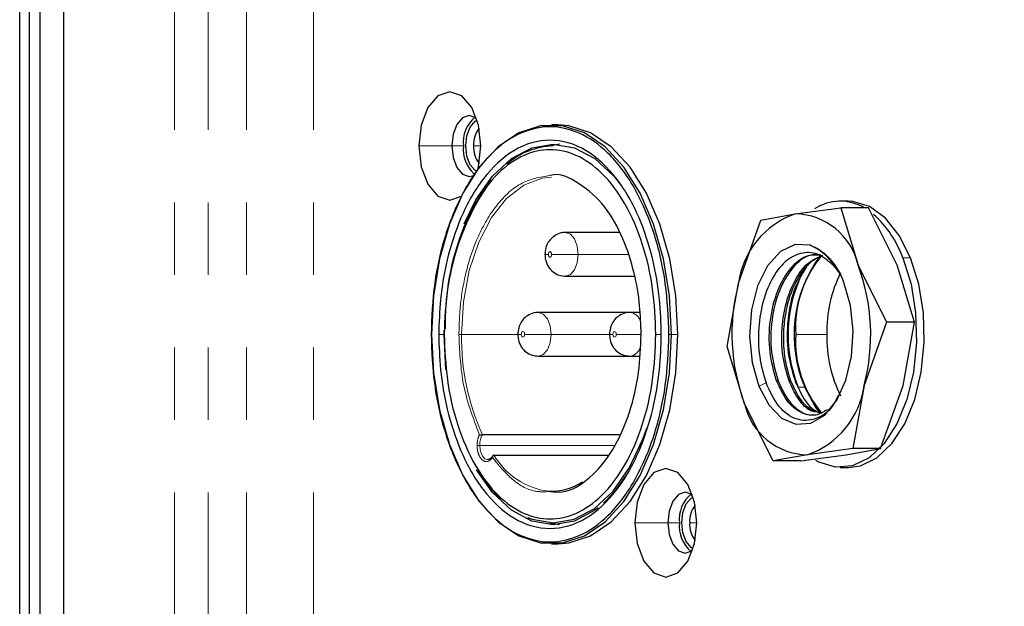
# Model space of a CAD drawing. Header units: millimetres. Extents: x 0 to 841, y 0 to 594.
# Tile 5 of 22: x 83 to 100, y 317 to 327. Entities that reach past the tile are written whole.
import ezdxf

# ---------------------------------------------------------------- set-up
doc = ezdxf.new("R2010")
doc.units = ezdxf.units.MM
doc.linetypes.add('PHANTOM', pattern=[12.7, 6.35, -1.27, 1.27, -1.27, 1.27, -1.27])
doc.layers.add('SLD-0_0', color=7, linetype='Continuous')
doc.styles.add('SLDTEXTSTYLE0', font='TXT', dxfattribs={"width": 0.75})
doc.dimstyles.new('SLDDIMSTYLE0', dxfattribs={"dimtxt": 3.5, "dimasz": 3.302, "dimexe": 0, "dimexo": 0.0625, "dimgap": 0.875, "dimtad": 0, "dimtih": 1, "dimtoh": 1, "dimdec": 1, "dimlfac": 3, "dimrnd": 1e-09, "dimzin": 12, "dimdsep": 46, "dimtxsty": 'SLDTEXTSTYLE0', "dimsah": 1, "dimcen": 0.09, "dimadec": 0, "dimazin": 3, "dimtfac": 1, "dimtdec": 1, "dimtofl": 0, "dimtmove": 0, "dimatfit": 3, "dimfxl": 1, "dimfrac": 2, "dimtolj": 1, "dimtzin": 12, "dimarcsym": 0})

# ---------------------------------------------------------------- blocks, each defined once
blk = doc.blocks.new('_D_3')
at = {"layer": 'SLD-0_0', "transparency": 16777216}
for p, q in [((121.398, 402.285), (120.332, 402.285)), ((120.332, 402.285), (120.332, 396.729)), ((133.036, 402.285), (134.102, 402.285)), ((134.102, 402.285), (134.102, 396.729)), ((120.332, 396.729), (121.398, 396.729)), ((134.102, 396.729), (133.036, 396.729)), ((82.686, 240.778), (82.686, 392.492)), ((176.192, 233.484), (176.192, 392.492)), ((176.192, 391.492), (82.686, 391.492))]:
    blk.add_line(p, q, dxfattribs=at)
for points in [[(82.686, 391.492), (85.988, 390.984), (85.988, 392)], [(176.192, 391.492), (172.89, 392), (172.89, 390.984)]]:
    blk.add_solid(points, dxfattribs=at)
at = {"layer": 'SLD-0_0', "transparency": 16777216, "char_height": 3.5, "attachment_point": 1, "style": 'SLDTEXTSTYLE0'}
for s, insert in [('11.04', (121.398, 401.24)), ('280.5', (121.398, 396.004))]:
    blk.add_mtext(s, dxfattribs=dict(at, insert=insert))

msp = doc.modelspace()

# ---------------------------------------------------------------- linework, layer by layer
at = {"color": 7, "linetype": 'Continuous', "lineweight": 25}
for p, q in [((82.858337, 241.724505), (82.858337, 363.660711)), ((83.037266, 362.58384), (83.037266, 242.801376)), ((83.462339, 242.942608), (83.462339, 362.275941)), ((92.114704, 325.118042), (92.005484, 325.118042)), ((92.142009, 324.779265), (91.975503, 324.749863)), ((96.27545, 323.559987), (97.071354, 323.666497)), ((97.200415, 323.784709), (97.06389, 323.784709)), ((97.071354, 323.666497), (97.375771, 322.665445)), ((97.558725, 323.666497), (97.071354, 323.666497)), ((98.058398, 322.665445), (97.558725, 323.666497)), ((95.674802, 323.453478), (96.27545, 323.559987)), ((95.280942, 322.345917), (95.674802, 323.453478)), ((93.190337, 323.234709), (92.25123, 323.234709)), ((97.375771, 322.665445), (97.875444, 321.664394)), ((98.362815, 321.664394), (98.058398, 322.665445)), ((92.25123, 322.468042), (93.460995, 322.468042)), ((95.082338, 321.238356), (95.280942, 322.345917)), ((93.381897, 321.834709), (91.775883, 321.834709)), ((93.554704, 321.834709), (93.381897, 321.834709)), ((97.875444, 321.664394), (97.481584, 320.556833)), ((98.362815, 321.664394), (97.875444, 321.664394)), ((98.164211, 320.556833), (98.362815, 321.664394)), ((90.120868, 321.451375), (90.121355, 321.526677)), ((90.154283, 320.830895), (90.120868, 321.451375)), ((93.924448, 321.336693), (93.925591, 321.451375)), ((93.925591, 321.451375), (93.924889, 321.541247)), ((95.386755, 320.237305), (95.082338, 321.238356)), ((91.775883, 321.068042), (93.381897, 321.068042)), ((93.381897, 321.068042), (93.548098, 321.068042)), ((97.481584, 320.556833), (97.282981, 319.449272)), ((97.770351, 319.449272), (98.164211, 320.556833)), ((95.886428, 319.236254), (95.386755, 320.237305)), ((93.193226, 319.691461), (90.793458, 319.691461)), ((90.996038, 319.338273), (92.998049, 319.338273)), ((96.487076, 319.342763), (95.886428, 319.236254)), ((96.373799, 319.236254), (97.169703, 319.342763)), ((97.282981, 319.449272), (96.487076, 319.342763)), ((97.169703, 319.342763), (97.770351, 319.449272)), ((97.770351, 319.449272), (97.282981, 319.449272)), ((90.9769, 319.325374), (90.968353, 319.312441)), ((96.373799, 319.236254), (95.886428, 319.236254)), ((97.06389, 319.118042), (97.200415, 319.118042)), ((91.975503, 318.152887), (92.142009, 318.123485)), ((92.005484, 317.784709), (92.114704, 317.784709))]:
    msp.add_line(p, q, dxfattribs=at)
at = {"color": 8, "linetype": 'PHANTOM', "lineweight": 18}
for p, q in [((85.398747, 248.833043), (85.398747, 356.385507)), ((85.987507, 248.833043), (85.987507, 356.385507)), ((86.657379, 248.833043), (86.657379, 356.385507)), ((87.834899, 248.833043), (87.834899, 356.385507)), ((90.257308, 324.751375), (89.677004, 324.751375)), ((90.462096, 324.751375), (90.257308, 324.751375)), ((90.7668, 324.751375), (90.639607, 324.751375)), ((91.889217, 322.851375), (91.9495, 322.851375)), ((92.4711, 322.851375), (92.006858, 322.851375)), ((93.343844, 322.851375), (92.4711, 322.851375)), ((98.160198, 322.78972), (98.296723, 322.78972)), ((90.120868, 321.451375), (90.028019, 321.451375)), ((91.413871, 321.451375), (90.428149, 321.451375)), ((91.413871, 321.451375), (91.474154, 321.451375)), ((91.995754, 321.451375), (91.531511, 321.451375)), ((93.019885, 321.451375), (91.995754, 321.451375)), ((93.019885, 321.451375), (93.080168, 321.451375)), ((93.582819, 321.451375), (93.137525, 321.451375)), ((93.832743, 321.451375), (93.925591, 321.451375)), ((94.062173, 321.451375), (94.108597, 321.451375)), ((94.217818, 321.451375), (94.108597, 321.451375)), ((96.828794, 321.451375), (96.282693, 321.451375)), ((95.763697, 320.599439), (95.63734, 320.543212)), ((95.947716, 320.638809), (95.975032, 320.638809)), ((96.166208, 320.638809), (96.193473, 320.638809)), ((96.292569, 320.5882), (96.319967, 320.543212)), ((96.327767, 320.524093), (96.44083, 320.524093)), ((93.11094, 319.506832), (90.746745, 319.506832)), ((94.042912, 318.151375), (93.462609, 318.151375)), ((94.2477, 318.151375), (94.042912, 318.151375)), ((94.552404, 318.151375), (94.425212, 318.151375))]:
    msp.add_line(p, q, dxfattribs=at)
at = {"color": 7, "linetype": 'Continuous', "lineweight": 25, "flags": 128}
for points in [[(90.7668, 324.751375), (90.725322, 325.114924), (90.607203, 325.423127), (90.430425, 325.629061), (90.221902, 325.701375), (90.013379, 325.629061), (89.836601, 325.423127), (89.718482, 325.114924), (89.677004, 324.751375)], [(90.690429, 325.236405), (90.680281, 325.244111), (90.563215, 325.284709), (90.44615, 325.244111), (90.346906, 325.128499), (90.280594, 324.955473), (90.257308, 324.751375)], [(90.686273, 324.306995), (90.665571, 324.320231), (90.578733, 324.421392), (90.520709, 324.57279), (90.500334, 324.751375), (90.520709, 324.929961), (90.578733, 325.081358), (90.665571, 325.182519), (90.701203, 325.203276)], [(94.108597, 321.451375), (94.072788, 322.125123), (93.966579, 322.775928), (93.793587, 323.381626), (93.559704, 323.921593), (93.272893, 324.377438), (92.942922, 324.733641), (92.581028, 324.978069), (92.199535, 325.1024), (91.811433, 325.1024), (91.42994, 324.978069), (91.068045, 324.733641), (90.738075, 324.377438), (90.451264, 323.921593), (90.217381, 323.381626), (90.044389, 322.775928), (89.93818, 322.125123), (89.90237, 321.451375)], [(94.217818, 321.451375), (94.182008, 322.125123), (94.075799, 322.775928), (93.902807, 323.381626), (93.668924, 323.921593), (93.382113, 324.377438), (93.052143, 324.733641), (92.690249, 324.978069), (92.308755, 325.1024), (92.114704, 325.118042)], [(89.677004, 324.751375), (89.718482, 324.387826), (89.836601, 324.079624), (90.013379, 323.87369), (90.221902, 323.801375), (90.424552, 323.869518)], [(90.257308, 324.751375), (90.280594, 324.547277), (90.346906, 324.374252), (90.44615, 324.258639), (90.563215, 324.218042), (90.635283, 324.233053)], [(90.475346, 323.384807), (90.680856, 323.808398), (90.970582, 324.222941), (91.301128, 324.530974), (91.659792, 324.720659), (92.032789, 324.784709), (92.405786, 324.720659), (92.76445, 324.530974), (93.094996, 324.222941), (93.207247, 324.081665)], [(90.714792, 324.346338), (90.725322, 324.387826), (90.7668, 324.751375)], [(98.296723, 322.78972), (98.09842, 323.181482), (97.855087, 323.486488), (97.578926, 323.689446), (97.283785, 323.780177), (97.200415, 323.784709)], [(96.538964, 323.010654), (96.272553, 323.023324), (96.015504, 322.900618), (95.789954, 322.653105), (95.615327, 322.3021), (95.506662, 321.87783), (95.473317, 321.416835), (95.518163, 320.958814), (95.63734, 320.543212)], [(98.160198, 322.78972), (98.303528, 322.330849), (98.384697, 321.827877), (98.399636, 321.306025), (98.347594, 320.791462), (98.231183, 320.30999), (98.056238, 319.885752), (97.831533, 319.54002), (97.568335, 319.290132), (97.279842, 319.148618), (96.980521, 319.122573), (96.685379, 319.213305), (96.637258, 319.239771)], [(97.200415, 319.118042), (97.416368, 319.148618), (97.70486, 319.290132), (97.968058, 319.54002), (98.192763, 319.885752), (98.367708, 320.30999), (98.48412, 320.791462), (98.536161, 321.306025), (98.521223, 321.827877), (98.440053, 322.330849), (98.296723, 322.78972)], [(95.63734, 320.543212), (95.814229, 320.214595), (96.037055, 319.986174), (96.287768, 319.876455), (96.546054, 319.894326), (96.790991, 320.038341), (97.002733, 320.296831), (97.164128, 320.648855), (97.2621, 321.065895), (97.288712, 321.514164), (97.241807, 321.957346), (97.125187, 322.359538)], [(89.90237, 321.451375), (89.93818, 320.777627), (90.044389, 320.126822), (90.217381, 319.521124), (90.451264, 318.981158), (90.738075, 318.525312), (91.068045, 318.16911), (91.42994, 317.924681), (91.811433, 317.80035), (92.199535, 317.80035), (92.581028, 317.924681), (92.942922, 318.16911), (93.272893, 318.525312), (93.559704, 318.981158), (93.793587, 319.521124), (93.966579, 320.126822), (94.072788, 320.777627), (94.108597, 321.451375)], [(92.114704, 317.784709), (92.308755, 317.80035), (92.690249, 317.924681), (93.052143, 318.16911), (93.382113, 318.525312), (93.668924, 318.981158), (93.902807, 319.521124), (94.075799, 320.126822), (94.182008, 320.777627), (94.217818, 321.451375)], [(96.725988, 320.062327), (96.621443, 320.188557), (96.44083, 320.524093)], [(91.58374, 318.245587), (91.663522, 318.214784), (92.032789, 318.151375), (92.402056, 318.214784), (92.757133, 318.402573), (93.084374, 318.707525), (93.371202, 319.117923), (93.606597, 319.617993), (93.674971, 319.810368)], [(92.819728, 318.413487), (92.76445, 318.371777), (92.405786, 318.182091), (92.032789, 318.118042), (91.659792, 318.182091), (91.301128, 318.371777), (90.970582, 318.67981), (90.691206, 319.076446)], [(93.344389, 319.026073), (93.094996, 318.67981), (92.917736, 318.496599)], [(94.552404, 318.151375), (94.510926, 318.514924), (94.392807, 318.823127), (94.21603, 319.029061), (94.007506, 319.101375), (93.798983, 319.029061), (93.622206, 318.823127), (93.504087, 318.514924), (93.462609, 318.151375)], [(94.476033, 318.636405), (94.465885, 318.644111), (94.34882, 318.684709), (94.231754, 318.644111), (94.132511, 318.528499), (94.066198, 318.355473), (94.042912, 318.151375)], [(94.486807, 317.699475), (94.451175, 317.720231), (94.364337, 317.821392), (94.306314, 317.97279), (94.285939, 318.151375), (94.306314, 318.329961), (94.364337, 318.481358), (94.451175, 318.582519), (94.486807, 318.603276)], [(93.462609, 318.151375), (93.504087, 317.787826), (93.622206, 317.479624), (93.798983, 317.27369), (94.007506, 317.201375), (94.21603, 317.27369), (94.392807, 317.479624), (94.510926, 317.787826), (94.552404, 318.151375)], [(94.042912, 318.151375), (94.066198, 317.947277), (94.132511, 317.774252), (94.231754, 317.658639), (94.34882, 317.618042), (94.465885, 317.658639), (94.476033, 317.666346)]]:
    msp.add_lwpolyline(points, dxfattribs=at)
at = {"color": 8, "linetype": 'PHANTOM', "lineweight": 18, "flags": 128}
for points in [[(90.428149, 321.451375), (90.462617, 322.023132), (90.564516, 322.569901), (90.729393, 323.067785), (90.950041, 323.495023), (91.216816, 323.832945), (91.518061, 324.066781), (91.840607, 324.18631), (92.006006, 324.201375)], [(92.251059, 323.234708), (92.25123, 323.234709), (92.33537, 323.205529), (92.406702, 323.122433), (92.454364, 322.99807), (92.4711, 322.851375)], [(91.9495, 322.851375), (91.951683, 322.870509), (91.9579, 322.886731), (91.967204, 322.897569), (91.978179, 322.901375), (91.989154, 322.897569), (91.998458, 322.886731), (92.004675, 322.870509), (92.006858, 322.851375)], [(92.006858, 322.851375), (92.004675, 322.832241), (91.998458, 322.81602), (91.989154, 322.805181), (91.978179, 322.801375), (91.967204, 322.805181), (91.9579, 322.81602), (91.951683, 322.832241), (91.9495, 322.851375)], [(92.4711, 322.851375), (92.454364, 322.70468), (92.406702, 322.580318), (92.33537, 322.497221), (92.2514, 322.468042)], [(91.775713, 321.834708), (91.775883, 321.834709), (91.860024, 321.805529), (91.931356, 321.722433), (91.979018, 321.59807), (91.995754, 321.451375)], [(91.474154, 321.451375), (91.476337, 321.470509), (91.482554, 321.486731), (91.491858, 321.497569), (91.502833, 321.501375), (91.513808, 321.497569), (91.523112, 321.486731), (91.529328, 321.470509), (91.531511, 321.451375)], [(91.531511, 321.451375), (91.529328, 321.432241), (91.523112, 321.41602), (91.513808, 321.405181), (91.502833, 321.401375), (91.491858, 321.405181), (91.482554, 321.41602), (91.476337, 321.432241), (91.474154, 321.451375)], [(91.995754, 321.451375), (91.979018, 321.30468), (91.931356, 321.180318), (91.860024, 321.097221), (91.776054, 321.068042)], [(93.080168, 321.451375), (93.082351, 321.470509), (93.088568, 321.486731), (93.097872, 321.497569), (93.108847, 321.501375), (93.119822, 321.497569), (93.129126, 321.486731), (93.135342, 321.470509), (93.137525, 321.451375)], [(93.137525, 321.451375), (93.135342, 321.432241), (93.129126, 321.41602), (93.119822, 321.405181), (93.108847, 321.401375), (93.097872, 321.405181), (93.088568, 321.41602), (93.082351, 321.432241), (93.080168, 321.451375)], [(90.892218, 319.256858), (90.880145, 319.25744), (90.838291, 319.273746), (90.801074, 319.310903), (90.771825, 319.365585), (90.753159, 319.432902), (90.746745, 319.506832)]]:
    msp.add_lwpolyline(points, dxfattribs=at)
at = {"color": 7, "linetype": 'Continuous', "lineweight": 25}
for centre, radius, start, end in [((91.017281, 324.819045), 0.559294, 128.960036, 186.9493607), ((91.097014, 324.777348), 0.458144, 141.7784521, 183.2499773), ((91.030634, 324.686871), 0.572185, 173.5270931, 228.5713109), ((91.097014, 324.725402), 0.458144, 176.7500227, 218.2215479), ((92.07952, 323.439692), 1.312515, 92.0403845, 130.8851549), ((94.509767, 321.625345), 4.369496, 144.6944812, 180.9541056), ((97.063306, 322.960292), 0.822258, 59.1888471, 123.1556561), ((96.758904, 322.149603), 1.490943, 108.9207869, 172.4338333), ((96.256814, 322.413074), 1.147064, 12.7098912, 89.0690882), ((96.417353, 322.169633), 1.84987, 19.5850669, 48.2848331), ((96.129132, 322.052212), 1.042388, 17.1472552, 66.8483536), ((98.587817, 321.438773), 2.333708, 143.727047, 203.0754274), ((98.274887, 321.562244), 1.995276, 140.6826853, 183.1853283), ((96.115524, 321.901242), 1.121883, 30.0357064, 41.5704173), ((94.126035, 321.445408), 3.471206, 345.1680763, 20.5774731), ((98.606101, 321.444219), 2.457279, 152.423338, 201.5102797), ((99.164464, 321.498052), 2.336136, 153.8536945, 181.1448724), ((98.636491, 321.457342), 3.471206, 165.1680763, 200.5774731), ((98.262965, 321.338473), 1.983488, 176.7368991, 219.9421106), ((99.164464, 321.404698), 2.336136, 178.8551276, 206.1463055), ((96.003622, 320.753147), 1.490943, 288.9207869, 352.4338333), ((96.505712, 320.489676), 1.147064, 192.7098912, 269.0690882), ((92.945986, 320.397969), 2.590638, 207.6800906, 225.0028455), ((92.000142, 319.681581), 0.979839, 267.3713155, 303.8694172), ((94.802886, 318.219045), 0.559294, 128.960036, 186.9493607), ((94.882619, 318.177348), 0.458144, 141.7784521, 183.2499773), ((94.802886, 318.083705), 0.559294, 173.0506393, 231.039964), ((94.882619, 318.125402), 0.458144, 176.7500227, 218.2215479)]:
    msp.add_arc(centre, radius, start, end, dxfattribs=at)
at = {"color": 8, "linetype": 'PHANTOM', "lineweight": 18}
for centre, radius, start, end in [((93.35129, 321.616711), 0.220112, 10.2158309, 82.0518033), ((94.578396, 321.39498), 4.150631, 179.2214965, 204.2314899), ((93.338012, 321.297923), 0.234065, 280.8489719, 344.5567688), ((91.101471, 319.515307), 0.354827, 150.2345616, 181.3686856), ((92.118182, 319.990345), 1.297846, 210.1606576, 262.785952)]:
    msp.add_arc(centre, radius, start, end, dxfattribs=at)
at = {"color": 7, "linetype": 'Continuous', "lineweight": 25}
for points, knots in [([(94.062173, 321.451375), (94.049765, 321.751301), (94.024139, 322.370743), (93.812307, 323.262062), (93.470803, 324.052777), (93.016677, 324.652099), (92.505593, 325.007659), (91.978208, 325.122009), (91.450823, 325.007689), (90.939735, 324.652148), (90.485597, 324.05285), (90.144079, 323.262156), (89.932235, 322.370845), (89.906598, 321.751352), (89.894184, 321.451375)], [0, 0, 0, 0, 0.078858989, 0.162868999, 0.249999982, 0.337117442, 0.421127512, 0.5, 0.578858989, 0.662868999, 0.749999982, 0.837117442, 0.921127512, 1, 1, 1, 1]), ([(93.928339, 321.451375), (93.922079, 321.65685), (93.908453, 322.104108), (93.784421, 322.807308), (93.543587, 323.547033), (93.150504, 324.231745), (92.61133, 324.729745), (91.978179, 324.913792), (91.345027, 324.729745), (90.805853, 324.231745), (90.41277, 323.547033), (90.171937, 322.807308), (90.047905, 322.104108), (90.034279, 321.65685), (90.028019, 321.451375)], [0, 0, 0, 0, 0.057821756, 0.125860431, 0.205076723, 0.295397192, 0.395004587, 0.5, 0.604995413, 0.704602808, 0.794923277, 0.874139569, 0.942178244, 1, 1, 1, 1]), ([(93.832743, 321.451375), (93.821701, 321.718279), (93.798897, 322.269523), (93.610386, 323.062715), (93.30648, 323.76638), (92.90235, 324.299723), (92.447532, 324.61614), (91.978208, 324.717903), (91.508884, 324.616169), (91.054062, 324.299772), (90.64992, 323.766454), (90.346, 323.062809), (90.157477, 322.269624), (90.134663, 321.71833), (90.123615, 321.451375)], [0, 0, 0, 0, 0.078858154, 0.162868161, 0.24999998, 0.337116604, 0.421126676, 0.5, 0.578858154, 0.662868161, 0.74999998, 0.837116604, 0.921126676, 1, 1, 1, 1]), ([(93.574636, 321.451375), (93.56955, 321.619655), (93.558483, 321.985798), (93.456746, 322.561678), (93.259752, 323.165816), (92.937521, 323.732624), (92.497868, 324.113189), (92.149715, 324.284858), (91.976111, 324.234119), (91.975077, 324.233816)], [0, 0, 0, 0, 0.115551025, 0.251416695, 0.409644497, 0.590066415, 0.789026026, 0.998743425, 1, 1, 1, 1]), ([(92.251178, 323.232247), (92.246052, 323.233046), (92.198294, 323.240491), (92.112143, 323.211124), (92.013881, 323.150499), (91.944309, 323.065841), (91.898268, 322.964991), (91.892316, 322.890274), (91.889217, 322.851375)], [0, 0, 0, 0, 0.026571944, 0.247585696, 0.439541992, 0.618874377, 0.801580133, 1, 1, 1, 1]), ([(97.052014, 322.519855), (97.049525, 322.524883), (97.006692, 322.61141), (96.898143, 322.74565), (96.729739, 322.91426), (96.602927, 322.978335), (96.538964, 323.010654)], [0, 0, 0, 0, 0.0198015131, 0.3407409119, 0.6674731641, 1, 1, 1, 1]), ([(96.538987, 323.010621), (96.597875, 322.985116), (96.715468, 322.934185), (96.878299, 322.788386), (96.969802, 322.652389), (97.015482, 322.584496)], [0, 0, 0, 0, 0.334367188, 0.667700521, 1, 1, 1, 1]), ([(91.889217, 322.851375), (91.891375, 322.819317), (91.896488, 322.743329), (91.943542, 322.633689), (92.028381, 322.53923), (92.135165, 322.47816), (92.214133, 322.472953), (92.251281, 322.470504)], [0, 0, 0, 0, 0.1641033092, 0.3889734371, 0.597418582, 0.8106159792, 1, 1, 1, 1]), ([(96.954851, 322.645658), (96.869492, 322.72198), (96.698261, 322.875084), (96.4028, 322.901536), (96.119585, 322.767711), (95.876526, 322.474683), (95.702713, 322.057951), (95.620222, 321.566513), (95.631706, 321.048899), (95.719615, 320.749549), (95.763697, 320.599439)], [0, 0, 0, 0, 0.122414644, 0.245567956, 0.369459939, 0.494090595, 0.619459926, 0.745567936, 0.872414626, 1, 1, 1, 1]), ([(95.947716, 320.638809), (95.901271, 320.802944), (95.808382, 321.131216), (95.820829, 321.70484), (95.950793, 322.233682), (96.189867, 322.635728), (96.454923, 322.856152), (96.627766, 322.84511), (96.689521, 322.841165)], [0, 0, 0, 0, 0.179988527, 0.359977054, 0.539965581, 0.719954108, 0.899942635, 1, 1, 1, 1]), ([(96.716837, 322.841165), (96.655082, 322.84511), (96.48224, 322.856152), (96.217183, 322.635728), (95.978109, 322.233682), (95.848145, 321.70484), (95.835698, 321.131216), (95.928588, 320.802944), (95.975032, 320.638809)], [0, 0, 0, 0, 0.100057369, 0.280045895, 0.460034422, 0.640022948, 0.820011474, 1, 1, 1, 1]), ([(96.166208, 320.638809), (96.124456, 320.781014), (96.040951, 321.065425), (96.030392, 321.562197), (96.110462, 322.040726), (96.281326, 322.446507), (96.495534, 322.726675), (96.657493, 322.790552), (96.724644, 322.817036)], [0, 0, 0, 0, 0.17518437, 0.35036874, 0.52555311, 0.70073748, 0.87592185, 1, 1, 1, 1]), ([(96.292573, 320.588193), (96.239154, 320.761808), (96.131969, 321.110165), (96.135189, 321.722193), (96.248256, 322.27221), (96.406876, 322.52136), (96.478204, 322.633397)], [0, 0, 0, 0, 0.2599303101, 0.52154735, 0.7848511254, 1, 1, 1, 1]), ([(91.775831, 321.832247), (91.770706, 321.833046), (91.722948, 321.840491), (91.636796, 321.811124), (91.538535, 321.750499), (91.468963, 321.665841), (91.422922, 321.564991), (91.41697, 321.490274), (91.413871, 321.451375)], [0, 0, 0, 0, 0.0265719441, 0.2475856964, 0.4395419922, 0.6188743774, 0.8015801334, 1, 1, 1, 1]), ([(93.381845, 321.832247), (93.37672, 321.833046), (93.328962, 321.840491), (93.24281, 321.811124), (93.144549, 321.750499), (93.074977, 321.665841), (93.028936, 321.564991), (93.022984, 321.490274), (93.019885, 321.451375)], [0, 0, 0, 0, 0.026571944, 0.247585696, 0.439541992, 0.618874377, 0.801580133, 1, 1, 1, 1]), ([(89.894184, 321.451375), (89.906592, 321.15145), (89.932218, 320.532007), (90.144051, 319.640689), (90.485555, 318.849973), (90.939681, 318.250651), (91.450765, 317.895092), (91.978149, 317.780741), (92.505535, 317.895062), (93.016623, 318.250603), (93.470761, 318.8499), (93.812279, 319.640595), (94.024123, 320.531906), (94.049759, 321.151399), (94.062173, 321.451375)], [0, 0, 0, 0, 0.078858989, 0.162868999, 0.249999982, 0.337117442, 0.421127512, 0.5, 0.578858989, 0.662868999, 0.749999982, 0.837117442, 0.921127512, 1, 1, 1, 1]), ([(90.028019, 321.451375), (90.034279, 321.2459), (90.047905, 320.798643), (90.171937, 320.095443), (90.41277, 319.355717), (90.805853, 318.671005), (91.345027, 318.173005), (91.978179, 317.988959), (92.61133, 318.173005), (93.150504, 318.671005), (93.543587, 319.355717), (93.784421, 320.095443), (93.908453, 320.798643), (93.922079, 321.2459), (93.928339, 321.451375)], [0, 0, 0, 0, 0.057821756, 0.125860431, 0.205076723, 0.295397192, 0.395004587, 0.5, 0.604995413, 0.704602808, 0.794923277, 0.874139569, 0.942178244, 1, 1, 1, 1]), ([(90.123615, 321.451375), (90.134657, 321.184472), (90.157461, 320.633228), (90.345972, 319.840036), (90.649878, 319.13637), (91.054008, 318.603027), (91.508825, 318.286611), (91.978149, 318.184847), (92.447474, 318.286581), (92.902296, 318.602979), (93.306438, 319.136297), (93.610358, 319.839942), (93.798881, 320.633126), (93.821695, 321.184421), (93.832743, 321.451375)], [0, 0, 0, 0, 0.0788581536, 0.1628681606, 0.2499999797, 0.3371166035, 0.4211266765, 0.5, 0.5788581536, 0.6628681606, 0.7499999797, 0.8371166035, 0.9211266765, 1, 1, 1, 1]), ([(91.413871, 321.451375), (91.416028, 321.419317), (91.421141, 321.343329), (91.468196, 321.233689), (91.553035, 321.13923), (91.659819, 321.07816), (91.738787, 321.072953), (91.775935, 321.070504)], [0, 0, 0, 0, 0.164103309, 0.388973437, 0.597418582, 0.810615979, 1, 1, 1, 1]), ([(91.978157, 318.698943), (92.049797, 318.692062), (92.288212, 318.66916), (92.681309, 318.910943), (93.091462, 319.392994), (93.380786, 320.049524), (93.546523, 320.753825), (93.565653, 321.228485), (93.574636, 321.451375)], [0, 0, 0, 0, 0.085763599, 0.285418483, 0.484548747, 0.673960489, 0.84689874, 1, 1, 1, 1]), ([(93.019885, 321.451375), (93.022042, 321.419317), (93.027155, 321.343329), (93.07421, 321.233689), (93.159049, 321.13923), (93.265833, 321.07816), (93.344801, 321.072953), (93.381949, 321.070504)], [0, 0, 0, 0, 0.164103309, 0.388973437, 0.597418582, 0.810615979, 1, 1, 1, 1]), ([(97.02833, 320.380139), (96.997416, 320.317647), (96.893086, 320.106753), (96.626895, 319.939929), (96.294324, 319.930554), (95.975828, 320.151721), (95.834253, 320.450526), (95.763697, 320.599439)], [0, 0, 0, 0, 0.096088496, 0.324273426, 0.550986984, 0.776229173, 1, 1, 1, 1]), ([(96.837302, 320.129678), (96.770582, 320.091048), (96.618714, 320.003118), (96.366773, 320.064083), (96.119013, 320.267191), (96.004815, 320.514936), (95.947716, 320.638809)], [0, 0, 0, 0, 0.2071002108, 0.4714001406, 0.7357000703, 1, 1, 1, 1]), ([(95.975032, 320.638809), (96.02298, 320.531214), (96.118874, 320.316024), (96.321953, 320.118686), (96.491607, 320.025879), (96.587169, 320.042946), (96.606804, 320.046453)], [0, 0, 0, 0, 0.306881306, 0.613762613, 0.920643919, 1, 1, 1, 1]), ([(96.618685, 320.088789), (96.584354, 320.100515), (96.475096, 320.137834), (96.310487, 320.32135), (96.214301, 320.532989), (96.166208, 320.638809)], [0, 0, 0, 0, 0.186391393, 0.593195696, 1, 1, 1, 1]), ([(96.193473, 320.638809), (96.259182, 320.494752), (96.378869, 320.232356), (96.559091, 320.135622), (96.64037, 320.091995)], [0, 0, 0, 0, 0.549003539, 1, 1, 1, 1]), ([(96.292573, 320.588193), (96.364786, 320.435105), (96.479108, 320.192749), (96.647668, 320.10449), (96.709754, 320.071981)], [0, 0, 0, 0, 0.631667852, 1, 1, 1, 1]), ([(90.740496, 319.693338), (90.743629, 319.693374), (90.750136, 319.693448), (90.761007, 319.692597), (90.77055, 319.69186), (90.778072, 319.692034), (90.78605, 319.692098), (90.790957, 319.691676), (90.793458, 319.691461)], [0, 0, 0, 0, 0.239797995, 0.498024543, 0.611275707, 0.733479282, 0.86416585, 1, 1, 1, 1]), ([(90.996038, 319.338273), (90.994302, 319.338088), (90.990614, 319.337694), (90.985295, 319.334652), (90.980115, 319.329718), (90.974811, 319.321215), (90.970231, 319.308904), (90.96995, 319.298648), (90.96981, 319.293541)], [0, 0, 0, 0, 0.1045237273, 0.2219144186, 0.3536112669, 0.4996871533, 0.7508258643, 1, 1, 1, 1]), ([(90.968353, 319.312441), (90.964538, 319.306299), (90.952912, 319.287583), (90.929931, 319.268488), (90.907709, 319.25796), (90.894651, 319.257121), (90.890139, 319.256832)], [0, 0, 0, 0, 0.156708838, 0.47753979, 0.81949334, 1, 1, 1, 1])]:
    msp.add_open_spline(points, degree=3, knots=knots, dxfattribs=at)
at = {"color": 8, "linetype": 'PHANTOM', "lineweight": 18}
for points, knots in [([(91.975077, 324.233816), (91.800369, 324.204545), (91.458916, 324.147335), (91.018513, 323.724352), (90.696676, 323.167664), (90.499593, 322.561286), (90.397873, 321.985876), (90.386804, 321.619679), (90.381716, 321.451375)], [0, 0, 0, 0, 0.2089857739, 0.4084465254, 0.5893229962, 0.7479495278, 0.8841576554, 1, 1, 1, 1]), ([(90.740496, 319.693338), (90.62644, 319.994096), (90.422714, 320.531309), (90.394246, 321.170177), (90.381716, 321.451375)], [0, 0, 0, 0, 0.559849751, 1, 1, 1, 1]), ([(90.428149, 321.451375), (90.423941, 321.451375), (90.415184, 321.451375), (90.400849, 321.451375), (90.389085, 321.451375), (90.384108, 321.451375), (90.381716, 321.451375)], [0, 0, 0, 0, 0.270274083, 0.562453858, 0.789757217, 1, 1, 1, 1]), ([(90.700318, 319.506832), (90.702749, 319.546264), (90.706982, 319.614929), (90.730489, 319.669925), (90.740496, 319.693338)], [0, 0, 0, 0, 0.574282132, 1, 1, 1, 1]), ([(90.96981, 319.293541), (90.957492, 319.277507), (90.932855, 319.245438), (90.887241, 319.223075), (90.839444, 319.221704), (90.793899, 319.24608), (90.754987, 319.289999), (90.724939, 319.350352), (90.704097, 319.424275), (90.701579, 319.479281), (90.700318, 319.506832)], [0, 0, 0, 0, 0.123419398, 0.246853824, 0.375783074, 0.505515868, 0.626025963, 0.745955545, 0.872755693, 1, 1, 1, 1]), ([(90.746745, 319.506832), (90.742542, 319.506832), (90.733795, 319.506832), (90.718936, 319.506832), (90.708658, 319.506832), (90.703537, 319.506832), (90.701644, 319.506832), (90.700814, 319.506832), (90.700469, 319.506832), (90.700318, 319.506832)], [0, 0, 0, 0, 0.270169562, 0.562237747, 0.815456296, 0.92095237, 0.96567181, 0.984985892, 1, 1, 1, 1]), ([(90.96981, 319.293541), (91.076177, 319.16492), (91.302355, 318.891421), (91.656312, 318.682274), (91.890337, 318.694395), (91.978157, 318.698943)], [0, 0, 0, 0, 0.356760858, 0.758617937, 1, 1, 1, 1])]:
    msp.add_open_spline(points, degree=3, knots=knots, dxfattribs=at)
at = {"color": 7, "linetype": 'Continuous', "lineweight": 25}
msp.add_open_spline([(96.75214, 322.834705), (96.685378, 322.801635), (96.551853, 322.735493), (96.376399, 322.537022), (96.232204, 322.279368), (96.12843, 321.970516), (96.070274, 321.6307), (96.061755, 321.28095), (96.099217, 320.937954), (96.162055, 320.738524), (96.193473, 320.638809)], degree=3, dxfattribs=at)

# ---------------------------------------------------------------- dimensions: what is measured, and where the dimension line sits
at = {"layer": 'SLD-0_0'}
dim = msp.add_linear_dim(base=(82.686203, 397.243989), p1=(176.19167, 232.483667), p2=(82.686203, 239.778142), dimstyle='SLDDIMSTYLE0', dxfattribs=at)
dim.commit()
dim.dimension.update_dxf_attribs({"geometry": '_D_3', "text_midpoint": (127.217054, 397.243989), "dimtype": 160})

doc.saveas('drawing.dxf')
